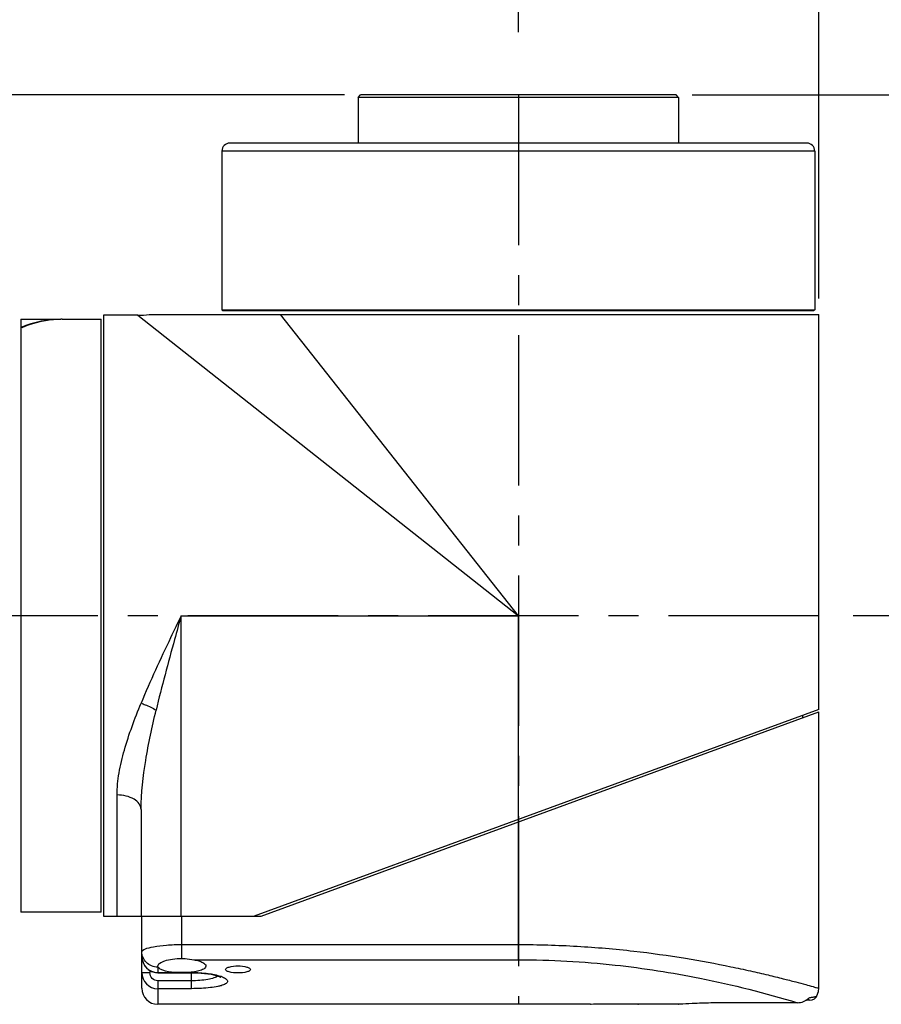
# Model space of a CAD drawing. Header units: millimetres. Extents: x 12 to 2508, y 25 to 1770.
# Tile 28 of 53: x 1628 to 1735, y 1269 to 1392. Entities that reach past the tile are written whole.
import ezdxf

# ---------------------------------------------------------------- set-up
doc = ezdxf.new("R2010")
doc.units = ezdxf.units.MM
doc.linetypes.add('CENTER', pattern=[0.6, 0.375, -0.075, 0.075, -0.075])
for name, color, linetype in [('COVER_S_PBL30', 7, 'Continuous'), ('FLANGE_E_PBL3', 7, 'Continuous'), ('HOLDER_S_PBL18', 7, 'Continuous'), ('MODULE_S_ABL17', 7, 'Continuous'), ('new_view_6_VBL0', 7, 'Continuous'), ('RING_S_PBL44', 7, 'Continuous')]:
    doc.layers.add(name, color=color, linetype=linetype)
doc.styles.get("Standard").update_dxf_attribs({"font": 'arial.ttf'})
doc.dimstyles.new('DIMSTYLE_4', dxfattribs={"dimtxt": 16, "dimasz": 12, "dimexe": 1, "dimexo": 0.5, "dimgap": 1, "dimtad": 1, "dimdsep": 46, "dimtxsty": 'Standard', "dimblk": '_FILLED', "dimblk1": '_FILLED', "dimblk2": '_FILLED', "dimcen": 0.09, "dimclrt": 134, "dimazin": 2, "dimtp": 0.5, "dimtm": 0.5, "dimtfac": 1, "dimtofl": 0, "dimtmove": 0, "dimatfit": 3, "dimldrblk": '_FILLED', "dimfxl": 1, "dimtolj": 1, "dimarcsym": 0})
doc.dimstyles.new('DIMSTYLE_6', dxfattribs={"dimtxt": 16, "dimasz": 12, "dimexe": 1, "dimexo": 0.5, "dimgap": 1, "dimtad": 1, "dimdec": 0, "dimdsep": 46, "dimtxsty": 'Standard', "dimblk": '_FILLED', "dimblk1": '_FILLED', "dimblk2": '_FILLED', "dimcen": 0.09, "dimclrt": 134, "dimazin": 2, "dimtp": 0.8, "dimtm": 0.8, "dimtfac": 1, "dimtdec": 0, "dimtofl": 0, "dimtmove": 0, "dimatfit": 3, "dimldrblk": '_FILLED', "dimfxl": 1, "dimtolj": 1, "dimarcsym": 0})
doc.dimstyles.new('DIMSTYLE_7', dxfattribs={"dimtxt": 10, "dimasz": 6, "dimexe": 1, "dimexo": 0.5, "dimtad": 1, "dimdsep": 46, "dimtxsty": 'Standard', "dimblk": '_FILLED', "dimblk1": '_FILLED', "dimblk2": '_FILLED', "dimcen": 0.09, "dimclrt": 134, "dimazin": 2, "dimtp": 0.2, "dimtm": 0.2, "dimtfac": 1, "dimtofl": 0, "dimtmove": 0, "dimatfit": 1, "dimldrblk": '_FILLED', "dimfxl": 1, "dimtolj": 1, "dimarcsym": 0})
doc.dimstyles.new('DIMSTYLE_8', dxfattribs={"dimtxt": 10, "dimasz": 6, "dimexe": 1, "dimexo": 0.5, "dimtad": 1, "dimdec": 3, "dimdsep": 46, "dimtxsty": 'Standard', "dimblk": '_FILLED', "dimblk1": '_FILLED', "dimblk2": '_FILLED', "dimcen": 0.09, "dimclrt": 134, "dimazin": 2, "dimtol": 1, "dimtp": 0.015, "dimtfac": 0.6, "dimtdec": 3, "dimtofl": 0, "dimtmove": 0, "dimatfit": 1, "dimldrblk": '_FILLED', "dimfxl": 1, "dimtolj": 1, "dimarcsym": 0})

# ---------------------------------------------------------------- blocks, each defined once
blk = doc.blocks.new('_FILLED')
at = {"color": 0, "linetype": 'ByBlock'}
blk.add_solid([(0, 0), (-1, 0.2), (-1, -0.2)], dxfattribs=at)
blk = doc.blocks.new('*D14')
at = {"color": 134, "transparency": 16777216}
for p, q in [((2308.32, 1647.6), (1898.52, 1647.6)), ((1902.52, 1647.6), (1902.52, 1162.6)), ((1902.52, 677.6), (1902.52, 1162.6)), ((2153.52, 677.6), (1898.52, 677.6))]:
    blk.add_line(p, q, dxfattribs=at)
at = {"color": 134, "transparency": 16777216, "xscale": 12, "yscale": 12, "zscale": 12}
for p, rotation in [((1902.52, 1647.6), 90), ((1902.52, 677.6), 270)]:
    blk.add_blockref('_FILLED', p, dxfattribs=dict(at, rotation=rotation))
at = {"color": 134, "transparency": 16777216, "insert": (1882.52, 1162.6), "char_height": 16, "width": 36.8, "attachment_point": 2, "rotation": 90, "line_spacing_factor": 0.9}
blk.add_mtext('970', dxfattribs=at)
blk = doc.blocks.new('*D16')
at = {"color": 134, "transparency": 16777216}
for p, q in [((2230.02, 1691.6), (2230.02, 1633.97)), ((2330.02, 1655.45), (2330.02, 1691.6)), ((2230.02, 1687.6), (2280.02, 1687.6)), ((2330.02, 1687.6), (2280.02, 1687.6))]:
    blk.add_line(p, q, dxfattribs=at)
at = {"color": 134, "transparency": 16777216, "xscale": 12, "yscale": 12, "zscale": 12, "rotation": 180}
blk.add_blockref('_FILLED', (2230.02, 1687.6), dxfattribs=at)
at = {"color": 134, "transparency": 16777216, "xscale": 12, "yscale": 12, "zscale": 12}
blk.add_blockref('_FILLED', (2330.02, 1687.6), dxfattribs=at)
at = {"color": 134, "transparency": 16777216, "insert": (2280.02, 1707.6), "char_height": 16, "width": 36.8, "attachment_point": 2, "line_spacing_factor": 0.9}
blk.add_mtext('100', dxfattribs=at)
blk = doc.blocks.new('*D17')
at = {"color": 134, "transparency": 16777216}
for p, q in [((2330.02, 1670.8), (2330.02, 1691.6)), ((2367.52, 1622.2), (2367.52, 1691.6)), ((2330.02, 1687.6), (2348.77, 1687.6)), ((2367.52, 1687.6), (2348.77, 1687.6)), ((2348.77, 1687.6), (2446.74, 1687.6))]:
    blk.add_line(p, q, dxfattribs=at)
at = {"color": 134, "transparency": 16777216, "xscale": 12, "yscale": 12, "zscale": 12, "rotation": 180}
blk.add_blockref('_FILLED', (2330.02, 1687.6), dxfattribs=at)
at = {"color": 134, "transparency": 16777216, "xscale": 12, "yscale": 12, "zscale": 12}
blk.add_blockref('_FILLED', (2367.52, 1687.6), dxfattribs=at)
at = {"color": 134, "transparency": 16777216, "insert": (2391.56, 1707.6), "char_height": 16, "width": 55.1704, "attachment_point": 1, "line_spacing_factor": 0.9}
blk.add_mtext('(37.5)', dxfattribs=at)
blk = doc.blocks.new('*D18')
at = {"color": 134, "transparency": 16777216}
for p, q in [((2351.72, 1647.6), (2411.52, 1647.6)), ((2407.52, 1647.6), (2407.52, 1615.1)), ((2407.52, 1582.6), (2407.52, 1615.1)), ((2411.52, 1582.6), (2371.81, 1582.6))]:
    blk.add_line(p, q, dxfattribs=at)
at = {"color": 134, "transparency": 16777216, "xscale": 12, "yscale": 12, "zscale": 12}
for p, rotation in [((2407.52, 1647.6), 90), ((2407.52, 1582.6), 270)]:
    blk.add_blockref('_FILLED', p, dxfattribs=dict(at, rotation=rotation))
at = {"color": 134, "transparency": 16777216, "insert": (2387.52, 1615.1), "char_height": 16, "width": 24.5333, "attachment_point": 2, "rotation": 90, "line_spacing_factor": 0.9}
blk.add_mtext('65', dxfattribs=at)
blk = doc.blocks.new('*D24')
at = {"color": 134, "transparency": 16777216}
for p, q in [((2022.52, 1367.6), (2022.52, 1731.6)), ((2367.52, 1622.2), (2367.52, 1731.6)), ((2022.52, 1727.6), (2195.02, 1727.6)), ((2367.52, 1727.6), (2195.02, 1727.6))]:
    blk.add_line(p, q, dxfattribs=at)
at = {"color": 134, "transparency": 16777216, "xscale": 12, "yscale": 12, "zscale": 12, "rotation": 180}
blk.add_blockref('_FILLED', (2022.52, 1727.6), dxfattribs=at)
at = {"color": 134, "transparency": 16777216, "xscale": 12, "yscale": 12, "zscale": 12}
blk.add_blockref('_FILLED', (2367.52, 1727.6), dxfattribs=at)
at = {"color": 134, "transparency": 16777216, "insert": (2195.02, 1747.6), "char_height": 16, "width": 50.3111, "attachment_point": 2, "line_spacing_factor": 0.9}
blk.add_mtext('(345)', dxfattribs=at)
blk = doc.blocks.new('COVER_S_PBL30', base_point=(2325.27, 1552.35))
at = {"layer": 'COVER_S_PBL30', "color": 7}
for p, q in [((2297.92, 1545.1), (2367.52, 1570.6)), ((2367.52, 1536.1), (2367.52, 1570.6)), ((2283.02, 1536.1), (2283.02, 1545.1)), ((2286.52, 1545.1), (2297.92, 1545.1)), ((2285.03, 1538.8), (2285.02, 1538.87)), ((2285.02, 1538.04), (2289.22, 1538.04)), ((2339.02, 1534.1), (2285.02, 1534.1)), ((2339.02, 1534.1), (2339.12, 1534.1)), ((2344.92, 1534.1), (2345.02, 1534.1)), ((2344.92, 1534.1), (2345.02, 1534.1)), ((2350.02, 1534.1), (2345.02, 1534.1)), ((2350.02, 1534.1), (2350.06, 1534.1)), ((2364.84, 1534.3), (2357.02, 1534.3)), ((2366.38, 1534.6), (2365.9, 1534.6))]:
    blk.add_line(p, q, dxfattribs=at)
at = {"layer": 'COVER_S_PBL30', "color": 2}
for p, q in [((2330.02, 1539.66), (2330.02, 1556.86)), ((2288.02, 1539.83), (2288.02, 1545.1)), ((2288.02, 1541.56), (2330.02, 1541.56)), ((2285.02, 1538.74), (2285.02, 1538.04)), ((2289.51, 1539.66), (2330.02, 1539.66)), ((2283.02, 1538.05), (2284.02, 1538.05)), ((2284.02, 1538.34), (2284.02, 1538.05)), ((2285.02, 1538.08), (2287.06, 1538.08)), ((2288.97, 1538.08), (2289.22, 1538.08)), ((2289.22, 1536.05), (2289.22, 1538.08)), ((2285.02, 1537.04), (2285.02, 1534.1)), ((2289.22, 1537.04), (2285.02, 1537.04)), ((2289.22, 1536.05), (2285.02, 1536.05))]:
    blk.add_line(p, q, dxfattribs=at)
at = {"layer": 'COVER_S_PBL30', "color": 7}
for points in [[(2283.02, 1540.08), (2283.04, 1539.77), (2283.18, 1539.28), (2283.44, 1538.83), (2283.8, 1538.46), (2284.24, 1538.2), (2284.73, 1538.07), (2285.02, 1538.04)], [(2289.22, 1538.04), (2289.95, 1538.03), (2290.85, 1537.96), (2291.66, 1537.84), (2292.27, 1537.7), (2292.65, 1537.58), (2292.85, 1537.49), (2292.89, 1537.47)], [(2366.38, 1534.6), (2366.68, 1534.64), (2366.96, 1534.78), (2367.18, 1534.99), (2367.25, 1535.1)], [(2367.25, 1535.09), (2367.28, 1535.15), (2367.47, 1535.69), (2367.52, 1536.1)]]:
    blk.add_lwpolyline(points, dxfattribs=at)
at = {"layer": 'COVER_S_PBL30', "color": 2}
for centre, radius, start, end in [((2285.02, 1540.08), 2, 179.9825, 269.9761), ((2285.02, 1540.8), 2.06, 269.5475, 269.9999), ((2285.02, 1538.05), 2, 179.9957, 269.9925), ((2291.46, 1533.51), 4.33, 69.8881, 70.7773)]:
    blk.add_arc(centre, radius, start, end, dxfattribs=at)
at = {"layer": 'COVER_S_PBL30', "color": 7}
for centre, radius, start, end in [((2285.02, 1536.1), 2, 180, 270), ((2342.02, 1414.09), 120.04, 90.0002, 91.4323), ((2364.88, 1536.29), 1.98, 312.078, 315.7043)]:
    blk.add_arc(centre, radius, start, end, dxfattribs=at)
at = {"layer": 'COVER_S_PBL30', "color": 2}
for points, knots in [([(2283.02, 1540.66), (2283.02, 1540.72), (2283.14, 1540.88), (2283.63, 1541.11), (2284.64, 1541.34), (2286.19, 1541.52), (2287.37, 1541.56), (2288.02, 1541.56)], [0, 0, 0, 0, 0.037151, 0.09985, 0.314351, 0.629026, 1, 1, 1, 1]), ([(2330.02, 1541.56), (2332.47, 1541.56), (2337.28, 1541.42), (2344.24, 1540.82), (2350.63, 1539.93), (2355.48, 1539.03), (2358.9, 1538.29), (2361.08, 1537.79), (2362.97, 1537.32), (2364.53, 1536.92), (2365.79, 1536.58), (2366.57, 1536.37), (2367.11, 1536.21), (2367.25, 1536.18), (2367.58, 1536.07), (2367.52, 1536.1)], [0, 0, 0, 0, 0.193425, 0.379421, 0.551117, 0.702351, 0.768536, 0.827548, 0.878764, 0.9216, 0.955533, 0.980118, 0.988792, 0.995012, 1, 1, 1, 1]), ([(2285, 1538.74), (2284.74, 1538.74), (2284.22, 1538.84), (2283.57, 1539.27), (2283.12, 1539.9), (2283.02, 1540.41), (2283.02, 1540.66)], [0, 0, 0, 0, 0.254544, 0.506373, 0.754489, 1, 1, 1, 1]), ([(2330.02, 1539.66), (2334.06, 1539.66), (2341.66, 1539.24), (2353.32, 1537.41), (2360.84, 1535.51), (2364.84, 1534.3)], [0, 0, 0, 0, 0.3429, 0.644974, 1, 1, 1, 1]), ([(2285.02, 1537.04), (2284.76, 1537.04), (2284.23, 1537.26), (2284.02, 1537.8), (2284.02, 1538.05)], [0, 0, 0, 0, 0.499592, 1, 1, 1, 1]), ([(2289.22, 1538.08), (2289.91, 1538.08), (2291.14, 1538), (2292.37, 1537.77), (2292.88, 1537.59)], [0, 0, 0, 0, 0.560724, 1, 1, 1, 1]), ([(2292.52, 1537.63), (2292.37, 1537.52), (2291.95, 1537.34), (2290.85, 1537.09), (2289.9, 1537.04), (2289.22, 1537.04)], [0, 0, 0, 0, 0.163766, 0.396179, 1, 1, 1, 1]), ([(2292.94, 1537.57), (2293.13, 1537.5), (2293.38, 1537.4), (2293.63, 1537.19), (2293.72, 1537.05), (2293.72, 1536.89), (2293.62, 1536.75), (2293.44, 1536.63), (2293.2, 1536.52), (2292.88, 1536.41), (2292.34, 1536.28), (2291.52, 1536.16), (2290.41, 1536.07), (2289.63, 1536.05), (2289.22, 1536.05)], [0, 0, 0, 0, 0.103332, 0.139101, 0.166272, 0.189678, 0.21663, 0.252267, 0.29861, 0.356127, 0.424582, 0.59087, 0.787364, 1, 1, 1, 1]), ([(2366.3, 1534.91), (2366.44, 1534.94), (2366.64, 1534.97), (2366.88, 1535.02), (2367.01, 1535.05), (2367.11, 1535.07), (2367.19, 1535.09), (2367.22, 1535.09), (2367.25, 1535.1), (2367.25, 1535.1)], [0, 0, 0, 0, 0.452428, 0.622623, 0.76004, 0.866147, 0.941344, 0.985823, 1, 1, 1, 1])]:
    blk.add_open_spline(points, degree=3, knots=knots, dxfattribs=at)
at = {"layer": 'COVER_S_PBL30', "color": 7}
for points, knots in [([(2285.02, 1538.87), (2285.02, 1539), (2285.21, 1539.21), (2285.53, 1539.39), (2286.06, 1539.61), (2286.9, 1539.78), (2287.63, 1539.83), (2288.02, 1539.83)], [0, 0, 0, 0, 0.123919, 0.219665, 0.339694, 0.64311, 1, 1, 1, 1]), ([(2287.06, 1538.08), (2286.58, 1538.12), (2285.93, 1538.22), (2285.25, 1538.5), (2285.05, 1538.7), (2285.03, 1538.8)], [0, 0, 0, 0, 0.650706, 0.86335, 1, 1, 1, 1]), ([(2288.02, 1539.83), (2288.15, 1539.83), (2288.65, 1539.81), (2289.15, 1539.72), (2289.51, 1539.66)], [0, 0, 0, 0, 0.260756, 1, 1, 1, 1]), ([(2291.02, 1538.87), (2291.02, 1538.77), (2290.91, 1538.61), (2290.69, 1538.47), (2290.34, 1538.32), (2289.76, 1538.17), (2289.25, 1538.1), (2288.97, 1538.08)], [0, 0, 0, 0, 0.128667, 0.220665, 0.335399, 0.631183, 1, 1, 1, 1]), ([(2289.51, 1539.66), (2289.72, 1539.62), (2290.11, 1539.53), (2290.63, 1539.33), (2291.02, 1539.07), (2291.02, 1538.87)], [0, 0, 0, 0, 0.368796, 0.661229, 1, 1, 1, 1]), ([(2293.45, 1538.44), (2293.45, 1538.51), (2293.61, 1538.66), (2294.13, 1538.83), (2294.64, 1538.89), (2295.02, 1538.89)], [0, 0, 0, 0, 0.119084, 0.333763, 1, 1, 1, 1]), ([(2295.02, 1538.89), (2295.39, 1538.89), (2295.9, 1538.83), (2296.43, 1538.66), (2296.59, 1538.51), (2296.59, 1538.44)], [0, 0, 0, 0, 0.666244, 0.880911, 1, 1, 1, 1]), ([(2288.02, 1538.05), (2287.78, 1538.05), (2287.46, 1538.05), (2287.14, 1538.07), (2287.06, 1538.08)], [0, 0, 0, 0, 0.755742, 1, 1, 1, 1]), ([(2288.97, 1538.08), (2288.89, 1538.07), (2288.58, 1538.05), (2288.26, 1538.05), (2288.02, 1538.05)], [0, 0, 0, 0, 0.244258, 1, 1, 1, 1]), ([(2295.02, 1538.02), (2294.64, 1538.02), (2294.19, 1538.05), (2293.72, 1538.2), (2293.55, 1538.27), (2293.45, 1538.38), (2293.45, 1538.44)], [0, 0, 0, 0, 0.6676, 0.787748, 0.882103, 1, 1, 1, 1]), ([(2296.59, 1538.44), (2296.59, 1538.38), (2296.48, 1538.27), (2296.32, 1538.2), (2295.84, 1538.05), (2295.39, 1538.02), (2295.02, 1538.02)], [0, 0, 0, 0, 0.117889, 0.212245, 0.3324, 1, 1, 1, 1]), ([(2345.02, 1534.1), (2344.94, 1534.1), (2344.65, 1534.1), (2344.03, 1534.12), (2343.11, 1534.13), (2342.4, 1534.13), (2342.02, 1534.13)], [0, 0, 0, 0, 0.076144, 0.29291, 0.617307, 1, 1, 1, 1]), ([(2357.02, 1534.3), (2356.12, 1534.3), (2354.47, 1534.28), (2352.32, 1534.22), (2350.88, 1534.14), (2350.19, 1534.11), (2350.02, 1534.1)], [0, 0, 0, 0, 0.382551, 0.706911, 0.923785, 1, 1, 1, 1])]:
    blk.add_open_spline(points, degree=3, knots=knots, dxfattribs=at)
at = {"layer": 'COVER_S_PBL30', "color": 2}
blk.add_open_spline([(2285.02, 1538.74), (2285.02, 1538.76), (2285.02, 1538.78), (2285.03, 1538.8)], degree=3, dxfattribs=at)
at = {"layer": 'COVER_S_PBL30', "color": 7}
for points in [[(2364.84, 1534.3), (2365.1, 1534.3), (2365.37, 1534.35), (2365.61, 1534.45)], [(2365.61, 1534.45), (2365.83, 1534.54), (2366.03, 1534.66), (2366.21, 1534.82)]]:
    blk.add_open_spline(points, degree=3, dxfattribs=at)
blk = doc.blocks.new('RING_S_PBL44', base_point=(2272.92, 1582.6))
at = {"layer": 'RING_S_PBL44', "color": 7}
for p, q in [((2267.92, 1619.6), (2267.92, 1545.6)), ((2267.92, 1619.6), (2272.92, 1619.6)), ((2273.09, 1619.6), (2277.92, 1619.6)), ((2277.92, 1545.6), (2277.92, 1619.6)), ((2277.92, 1545.6), (2267.92, 1545.6))]:
    blk.add_line(p, q, dxfattribs=at)
for start, end in [(90.4022, 90.8039), (90, 90.4021)]:
    blk.add_arc((2273.09, 1607.31), 12.29, start, end, dxfattribs=at)
for centre, major_axis, start_param, end_param in [((2272.92, 1582.6), (0, 37), 6.279114, 6.519438), ((2252.92, 1582.6), (64.09, 0), 1.332458, 1.334544)]:
    blk.add_ellipse(centre, major_axis=major_axis, ratio=0.57735, start_param=start_param, end_param=end_param, dxfattribs=at)
blk.add_open_spline([(2272.92, 1619.6), (2272.51, 1619.59), (2270.84, 1619.48), (2269.21, 1619.04), (2268.05, 1618.55)], degree=3, knots=[0, 0, 0, 0, 0.245734, 1, 1, 1, 1], dxfattribs=at)
blk = doc.blocks.new('FLANGE_E_PBL3', base_point=(2209.2845, 1219.5689))
at = {"layer": 'FLANGE_E_PBL3', "color": 7}
for p, q in [((2310.0174, 1647.2964), (2310.3174, 1647.5964)), ((2310.0174, 1647.2964), (2310.0174, 1641.5964)), ((2350.0174, 1647.2964), (2310.0174, 1647.2964)), ((2349.7174, 1647.5964), (2310.3174, 1647.5964)), ((2350.0174, 1647.2964), (2349.7174, 1647.5964)), ((2350.0174, 1647.2964), (2350.0174, 1641.5964)), ((2366.0171, 1641.5964), (2294.0174, 1641.5964)), ((2293.0174, 1640.5964), (2293.0174, 1620.7964)), ((2367.0174, 1640.5964), (2367.0174, 1620.7964)), ((2293.0174, 1620.7964), (2293.1174, 1620.6964)), ((2293.0174, 1620.7964), (2367.0174, 1620.7964)), ((2293.1174, 1620.6964), (2366.9174, 1620.6964)), ((2367.0174, 1620.7964), (2366.9174, 1620.6964))]:
    blk.add_line(p, q, dxfattribs=at)
at = {"layer": 'FLANGE_E_PBL3', "color": 2}
blk.add_line((2367.0174, 1640.5964), (2293.0174, 1640.5964), dxfattribs=at)
at = {"layer": 'FLANGE_E_PBL3', "color": 7}
for centre, start, end in [((2294.0174, 1640.5964), 90, 180), ((2366.0174, 1640.5964), 0, 90)]:
    blk.add_arc(centre, 1, start, end, dxfattribs=at)
at = {"layer": 'FLANGE_E_PBL3', "color": 134}
for base, p1, p2, angle, dimstyle, picture, middle in [((2230.0174, 1687.5964), (2330.0174, 1654.9469), (2230.0174, 1633.4692), 180, 'DIMSTYLE_7', '*D16', (2280.4347, 1687.5964)), ((2407.5158, 1582.5964), (2351.2174, 1647.5964), (2371.3083, 1582.5964), 270, 'DIMSTYLE_8', '*D18', (2407.5158, 1614.905))]:
    dim = blk.add_linear_dim(base=base, p1=p1, p2=p2, angle=angle, dimstyle=dimstyle, override={"dimpost": '<>'}, dxfattribs=at)
    dim.commit()
    dim.dimension.update_dxf_attribs({"geometry": picture, "text_midpoint": middle, "dimtype": 128})
dim = blk.add_linear_dim(base=(2367.5174, 1687.5964), p1=(2330.0174, 1670.3029), p2=(2367.5174, 1621.6964), text='(<>)', dimstyle='DIMSTYLE_7', override={"dimpost": '<>'}, dxfattribs=at)
dim.commit()
dim.dimension.update_dxf_attribs({"geometry": '*D17', "text_midpoint": (2419.1499, 1687.5964), "dimtype": 128})
dim = blk.add_linear_dim(base=(1902.5174, 677.5964), p1=(2308.8174, 1647.5964), p2=(2154.0174, 677.5964), angle=270, dimstyle='DIMSTYLE_6', dxfattribs=at)
dim.commit()
dim.dimension.update_dxf_attribs({"geometry": '*D14', "text_midpoint": (1902.5174, 1162.599), "dimtype": 128})
blk = doc.blocks.new('HOLDER_S_PBL18', base_point=(2195.017, 1556.596))
at = {"layer": 'HOLDER_S_PBL18', "color": 7}
for p, q in [((2278.217, 1620.096), (2278.217, 1545.096)), ((2282.517, 1620.096), (2278.217, 1620.096)), ((2283.928, 1620.196), (2367.517, 1620.196)), ((2367.517, 1570.896), (2367.517, 1620.196)), ((2367.517, 1570.896), (2297.017, 1545.096)), ((2365.517, 1569.864), (2365.517, 1570.164)), ((2282.917, 1558.43), (2282.917, 1545.096)), ((2278.217, 1545.096), (2297.017, 1545.096))]:
    blk.add_line(p, q, dxfattribs=at)
at = {"layer": 'HOLDER_S_PBL18', "color": 2}
for p, q in [((2282.517, 1620.096), (2330.017, 1582.596)), ((2330.017, 1582.596), (2300.333, 1620.196)), ((2287.917, 1545.096), (2287.917, 1582.596)), ((2287.917, 1582.596), (2330.017, 1582.596)), ((2330.017, 1556.857), (2330.017, 1582.596)), ((2279.917, 1545.096), (2279.917, 1560.22))]:
    blk.add_line(p, q, dxfattribs=at)
at = {"layer": 'HOLDER_S_PBL18', "color": 7}
blk.add_arc((2282.516, 1630.109), 10.013, 270.00576, 278.10446, dxfattribs=at)
at = {"layer": 'HOLDER_S_PBL18', "color": 2}
for points, knots in [([(2287.917, 1582.596), (2287.479, 1581.684), (2285.748, 1578.074), (2284.053, 1574.444), (2282.917, 1571.677)], [0, 0, 0, 0, 0.2528914, 1, 1, 1, 1]), ([(2287.917, 1582.596), (2287.644, 1581.612), (2286.556, 1577.693), (2285.496, 1573.766), (2284.792, 1570.803)], [0, 0, 0, 0, 0.2512811, 1, 1, 1, 1]), ([(2279.917, 1560.22), (2279.917, 1561.139), (2280.123, 1563.034), (2281.056, 1566.895), (2282.13, 1569.759), (2282.917, 1571.677)], [0, 0, 0, 0, 0.2316282, 0.4773625, 1, 1, 1, 1]), ([(2282.917, 1571.677), (2283.089, 1571.617), (2283.734, 1571.374), (2284.361, 1571.073), (2284.792, 1570.803)], [0, 0, 0, 0, 0.2630713, 1, 1, 1, 1]), ([(2282.917, 1558.43), (2282.917, 1560.477), (2283.422, 1564.648), (2284.3, 1568.73), (2284.792, 1570.803)], [0, 0, 0, 0, 0.489992, 1, 1, 1, 1]), ([(2282.917, 1558.43), (2282.917, 1558.671), (2282.716, 1559.205), (2282.011, 1559.772), (2281.041, 1560.137), (2280.303, 1560.22), (2279.917, 1560.22)], [0, 0, 0, 0, 0.1901305, 0.419649, 0.6955124, 1, 1, 1, 1])]:
    blk.add_open_spline(points, degree=3, knots=knots, dxfattribs=at)
at = {"layer": 'HOLDER_S_PBL18', "color": 134}
dim = blk.add_linear_dim(base=(2022.517, 1727.596), p1=(2367.517, 1621.696), p2=(2022.517, 1367.096), angle=180, text='(<>)', dimstyle='DIMSTYLE_4', dxfattribs=at)
dim.commit()
dim.dimension.update_dxf_attribs({"geometry": '*D24', "text_midpoint": (2195.017, 1727.596), "dimtype": 128})
blk = doc.blocks.new('MODULE_S_ABL17', base_point=(2195.02, 1556.6))
at = {"layer": 'COVER_S_PBL30'}
blk.add_blockref('COVER_S_PBL30', (2325.27, 1552.35), dxfattribs=at)
at = {"layer": 'HOLDER_S_PBL18'}
blk.add_blockref('HOLDER_S_PBL18', (2195.02, 1556.6), dxfattribs=at)
blk = doc.blocks.new('NEW_VIEW_6_VBL0', base_point=(2193.09, 1219.57))
at = {"layer": 'FLANGE_E_PBL3'}
blk.add_blockref('FLANGE_E_PBL3', (2209.28, 1219.57), dxfattribs=at)
at = {"layer": 'MODULE_S_ABL17'}
blk.add_blockref('MODULE_S_ABL17', (2195.02, 1556.6), dxfattribs=at)
at = {"layer": 'RING_S_PBL44'}
blk.add_blockref('RING_S_PBL44', (2272.92, 1582.6), dxfattribs=at)

msp = doc.modelspace()

# ---------------------------------------------------------------- linework, layer by layer
at = {"color": 1, "linetype": 'CENTER', "ltscale": 50}
for p, q in [((1690, 1382.55), (1690, 1269.05)), ((1727.5, 1317.55), (1541.5, 1317.55))]:
    msp.add_line(p, q, dxfattribs=at)

# ---------------------------------------------------------------- block references
at = {"layer": 'new_view_6_VBL0'}
msp.add_blockref('NEW_VIEW_6_VBL0', (1553.07, 954.52), dxfattribs=at)

doc.saveas('drawing.dxf')
